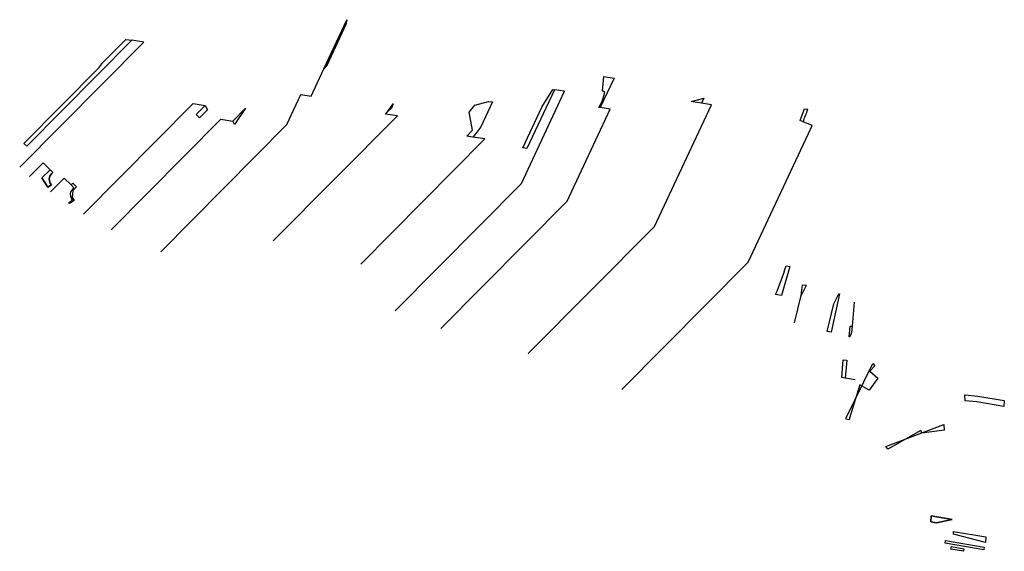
# Model space of a CAD drawing. Header units: feet. Extents: x 1337942 to 1371443, y 457715 to 485384.
# Tile 1 of 14: x 1337942 to 1340955, y 483755 to 485384. Entities that reach past the tile are written whole.
import ezdxf

# ---------------------------------------------------------------- set-up
doc = ezdxf.new("R2010")
doc.units = ezdxf.units.FT
doc.header["$MEASUREMENT"] = 0
doc.layers.add('RW_P_Text-Parcel', color=140, linetype='Continuous')

msp = doc.modelspace()

# ---------------------------------------------------------------- linework, layer by layer
at = {"layer": 'RW_P_Text-Parcel'}
for p, q in [((1338872.913, 485233.704), (1338943.233, 485384.085)), ((1338943.233, 485384.085), (1338940.503, 485368.807)), ((1338940.503, 485368.807), (1338882.891, 485245.601)), ((1338285.44, 485320.92), (1337963.728, 484996.356)), ((1338196.649, 485252.649), (1338266.97, 485323.593)), ((1338266.97, 485323.593), (1338285.437, 485320.917)), ((1338322.374, 485315.568), (1338285.44, 485320.92)), ((1337942.049, 484931.872), (1338322.374, 485315.568)), ((1337955.205, 485004.804), (1338184.703, 485236.336)), ((1338184.703, 485236.336), (1338196.649, 485252.649)), ((1338833.541, 485149.504), (1338872.913, 485233.704)), ((1338882.891, 485245.601), (1338872.917, 485233.711)), ((1339760.871, 485205.292), (1339718.513, 485114.707)), ((1339725.399, 485166.014), (1339729.927, 485209.931)), ((1339729.927, 485209.931), (1339760.871, 485205.292)), ((1339578.614, 485169.298), (1339494.346, 484989.087)), ((1339540.375, 485115.858), (1339574.005, 485169.993)), ((1339574.005, 485169.993), (1339578.614, 485169.302)), ((1339609.558, 485164.66), (1339578.614, 485169.298)), ((1338759.918, 485062.891), (1338802.738, 485154.464)), ((1338802.738, 485154.464), (1338833.541, 485149.504)), ((1339477.447, 484882.132), (1339609.558, 485164.66)), ((1339724.919, 485133.124), (1339732.25, 485160.603)), ((1339732.25, 485160.603), (1339725.399, 485166.014)), ((1339997.29, 485132.901), (1340035.178, 485143.112)), ((1340035.178, 485143.112), (1340028.236, 485128.265)), ((1338594.532, 485073.243), (1338633.54, 485112.596)), ((1338633.54, 485112.596), (1338599.569, 485062.752)), ((1339067.834, 485101.459), (1339085.393, 485125.956)), ((1339079.391, 485113.12), (1339067.839, 485101.465)), ((1339085.393, 485125.956), (1339079.391, 485113.12)), ((1339317.321, 485101.147), (1339334.52, 485122.515)), ((1339334.52, 485122.515), (1339376.369, 485133.824)), ((1339388.765, 485131.998), (1339352.905, 485055.308)), ((1339376.369, 485133.824), (1339388.765, 485131.998)), ((1339481.95, 484990.914), (1339540.375, 485115.858)), ((1339617.347, 484827.539), (1339749.459, 485110.067)), ((1339713.906, 485115.396), (1339724.919, 485133.124)), ((1339718.515, 485114.705), (1339713.906, 485115.396)), ((1339749.459, 485110.067), (1339718.515, 485114.705)), ((1339884.708, 484750.511), (1340059.179, 485123.624)), ((1340028.234, 485128.263), (1339997.29, 485132.901)), ((1340059.179, 485123.624), (1340028.234, 485128.263)), ((1340330.045, 485075.464), (1340343.977, 485111.161)), ((1340343.977, 485111.161), (1340354.054, 485109.651)), ((1338222.309, 484740.337), (1338558.016, 485079.019)), ((1338558.016, 485079.019), (1338594.532, 485073.243)), ((1338718.1, 484706.012), (1339098.426, 485089.708)), ((1339061.491, 485095.06), (1339067.834, 485101.459)), ((1339098.426, 485089.708), (1339061.491, 485095.06)), ((1339327.495, 485045.622), (1339317.321, 485101.147)), ((1338373.658, 484673.207), (1338759.918, 485062.891)), ((1338599.569, 485062.752), (1338594.529, 485073.244)), ((1339352.905, 485055.308), (1339335.346, 485030.811)), ((1340339.254, 485071.566), (1340330.045, 485075.464)), ((1340366.881, 485059.871), (1340339.254, 485071.566)), ((1340356.113, 485035.69), (1340366.881, 485059.871)), ((1338985.605, 484635.361), (1339365.93, 485019.057)), ((1339310.529, 485027.084), (1339327.495, 485045.622)), ((1339328.996, 485024.408), (1339310.529, 485027.084)), ((1339365.93, 485019.057), (1339328.996, 485024.408)), ((1339335.346, 485030.811), (1339329.003, 485024.412)), ((1340171.469, 484640.818), (1340356.113, 485035.69)), ((1337963.728, 484996.356), (1337955.205, 485004.804)), ((1339494.346, 484989.087), (1339481.95, 484990.914)), ((1337972.073, 484903.61), (1338013.65, 484945.555)), ((1338013.65, 484945.555), (1338034.956, 484924.436)), ((1338010.089, 484899.351), (1338034.961, 484924.443)), ((1338027.976, 484870.672), (1338010.089, 484899.351)), ((1338034.956, 484924.436), (1338043.564, 484915.904)), ((1338036.434, 484856.81), (1338078.011, 484898.755)), ((1338043.564, 484915.904), (1338038.982, 484911.28)), ((1338078.011, 484898.755), (1338099.317, 484877.636)), ((1338039.108, 484877.615), (1338027.976, 484870.672)), ((1338035.801, 484882.918), (1338039.108, 484877.615)), ((1338107.922, 484869.096), (1338099.314, 484877.628)), ((1338099.317, 484877.636), (1338104.949, 484883.317)), ((1338103.339, 484864.473), (1338107.922, 484869.096)), ((1338116.313, 484872.054), (1338104.795, 484860.435)), ((1338104.949, 484883.317), (1338116.313, 484872.054)), ((1339091.187, 484492.449), (1339477.447, 484882.132)), ((1338103.466, 484830.807), (1338100.158, 484836.11)), ((1338104.795, 484860.435), (1338102.616, 484839.729)), ((1338102.616, 484839.729), (1338108.976, 484829.53)), ((1338092.333, 484823.864), (1338103.466, 484830.807)), ((1338094.45, 484820.47), (1338092.333, 484823.864)), ((1338108.976, 484829.53), (1338094.45, 484820.47)), ((1339231.088, 484437.856), (1339617.347, 484827.539)), ((1339498.449, 484360.828), (1339884.708, 484750.511)), ((1339785.209, 484251.135), (1340171.469, 484640.818)), ((1340299.302, 484627.632), (1340273.756, 484538.823)), ((1340287.356, 484629.557), (1340299.302, 484627.632)), ((1340348.239, 484567.761), (1340333.047, 484539.313)), ((1340337.92, 484572.009), (1340348.454, 484570.312)), ((1340348.454, 484570.312), (1340348.239, 484567.761)), ((1340273.756, 484538.823), (1340255.423, 484541.777)), ((1340313.357, 484454.763), (1340333.057, 484539.309)), ((1340450.737, 484543.901), (1340425.334, 484426.794)), ((1340433.03, 484513.272), (1340448.222, 484541.72)), ((1340448.222, 484541.72), (1340448.437, 484544.271)), ((1340448.437, 484544.271), (1340450.737, 484543.901)), ((1340413.33, 484428.727), (1340433.03, 484513.272)), ((1340495.61, 484518.108), (1340489.421, 484444.689)), ((1340480.653, 484412.103), (1340483.442, 484445.196)), ((1340483.442, 484445.196), (1340489.421, 484444.692)), ((1340489.421, 484444.689), (1340487.796, 484425.407)), ((1340425.334, 484426.794), (1340413.388, 484428.719)), ((1340457.746, 484287.746), (1340462.302, 484341.784)), ((1340462.302, 484341.784), (1340473.263, 484340.86)), ((1340473.263, 484340.86), (1340468.622, 484285.806)), ((1340471.154, 484164.255), (1340552.515, 484330.949)), ((1340552.57, 484330.888), (1340558.775, 484323.008)), ((1340558.775, 484323.008), (1340543.425, 484307.402)), ((1340543.425, 484307.402), (1340567.957, 484285.33)), ((1340468.625, 484285.805), (1340457.746, 484287.746)), ((1340498.286, 484280.513), (1340468.625, 484285.805)), ((1340513.165, 484265.71), (1340481.121, 484163.412)), ((1340541.754, 484249.227), (1340513.165, 484265.71)), ((1340567.957, 484285.33), (1340541.754, 484249.227)), ((1340834.854, 484216.193), (1340834.491, 484234.199)), ((1340834.491, 484234.199), (1340873.946, 484230.585)), ((1340870.919, 484212.842), (1340834.854, 484216.193)), ((1340953.706, 484198.738), (1340870.919, 484212.842)), ((1340873.946, 484230.585), (1340955.136, 484216.752)), ((1340955.13, 484216.751), (1340953.706, 484198.738)), ((1340470.802, 484160.079), (1340471.154, 484164.255)), ((1340480.646, 484157.772), (1340470.802, 484160.079)), ((1340481.121, 484163.412), (1340480.646, 484157.772)), ((1340592.964, 484076.103), (1340770.425, 484144.123)), ((1340770.425, 484144.123), (1340770.788, 484126.116)), ((1340700.154, 484124.943), (1340599.173, 484068.223)), ((1340702.321, 484117.242), (1340700.154, 484124.943)), ((1340770.788, 484126.116), (1340702.321, 484117.242)), ((1340599.173, 484068.223), (1340592.917, 484076.166)), ((1340729.991, 483845.618), (1340731.414, 483863.632)), ((1340747.587, 483842.62), (1340729.991, 483845.618)), ((1340731.42, 483863.635), (1340795.96, 483852.64)), ((1340795.96, 483852.64), (1340747.587, 483842.62)), ((1340799.403, 483807.979), (1340800.036, 483815.984)), ((1340800.035, 483815.99), (1340898.615, 483799.195)), ((1340774.549, 483780.273), (1340775.182, 483788.278)), ((1340775.182, 483788.278), (1340893.477, 483768.124)), ((1340897.266, 483782.128), (1340799.403, 483807.979)), ((1340898.615, 483799.195), (1340897.266, 483782.128)), ((1340892.845, 483760.119), (1340774.549, 483780.273)), ((1340792.004, 483761.72), (1340793.348, 483769.606)), ((1340830.697, 483755.128), (1340792.004, 483761.72)), ((1340793.348, 483769.606), (1340831.33, 483763.135)), ((1340831.329, 483763.133), (1340830.697, 483755.128)), ((1340893.477, 483768.124), (1340892.845, 483760.119))]:
    msp.add_line(p, q, dxfattribs=at)
at = {"layer": 'RW_P_Text-Parcel', "color": 6}
for p, q in [((1338137.446, 484788.557), (1338473.153, 485127.24)), ((1338473.153, 485127.24), (1338509.669, 485121.464)), ((1338481.86, 485093.406), (1338509.667, 485121.459)), ((1338516.389, 485107.474), (1338492.236, 485083.12)), ((1338509.669, 485121.464), (1338516.389, 485107.474)), ((1338492.236, 485083.12), (1338481.86, 485093.406))]:
    msp.add_line(p, q, dxfattribs=at)
at = {"layer": 'RW_P_Text-Parcel', "flags": 128}
for points in [[(1338940.503, 485368.807), (1338943.233, 485384.085), (1338872.917, 485233.711), (1338882.891, 485245.601)], [(1340795.96, 483852.64), (1340731.414, 483863.636), (1340729.991, 483845.618), (1340747.587, 483842.62)]]:
    msp.add_lwpolyline(points, close=True, dxfattribs=at)
msp.add_lwpolyline([(1338038.982, 484911.28), (1338043.564, 484915.904), (1338034.955, 484924.437), (1338010.089, 484899.351), (1338027.976, 484870.672), (1338039.108, 484877.615), (1338035.801, 484882.918, -0.3477368)], format="xyb", close=True, dxfattribs=at)
at = {"layer": 'RW_P_Text-Parcel'}
for centre, radius, start, end in [((1339707.337, 485339.057), 686.2, 337.056956, 340.469155), ((1338055.317, 484895.089), 23, 135.252778, 211.950556), ((1338119.674, 484848.281), 23, 135.252778, 211.950556), ((1339571.546, 484840.319), 746.2, 336.416592, 343.59356), ((1339597.585, 484665.387), 746.2, 350.272611, 352.811278), ((1340468.863, 484427.003), 19, 308.354843, 355.18238)]:
    msp.add_arc(centre, radius, start, end, dxfattribs=at)

doc.saveas('drawing.dxf')
